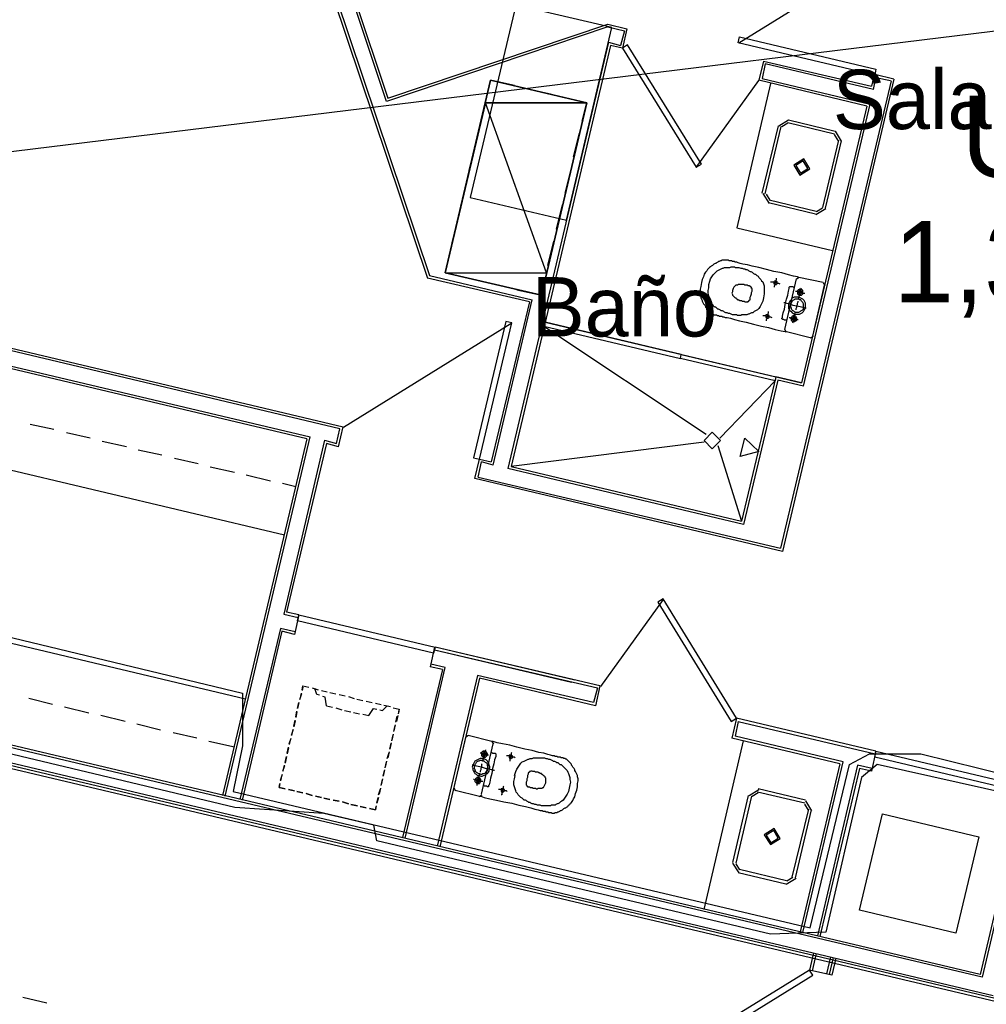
# Model space of a CAD drawing. Header units: feet. Extents: x -79 to 198, y -22 to 181.
# Tile 158 of 256: x 57 to 77, y 126 to 146. Entities that reach past the tile are written whole.
import ezdxf
from ezdxf.enums import TextEntityAlignment as Align

# ---------------------------------------------------------------- set-up
doc = ezdxf.new("R2010")
doc.units = ezdxf.units.FT
for name, color, linetype in [('A-AREA-COMUN', 252, 'CONTINUOUS'), ('A-AREA-UNIDAD', 30, 'CONTINUOUS'), ('A-LINEA', 7, 'CONTINUOUS'), ('A-LINEA-FINA', 9, 'CONTINUOUS'), ('A-MURO-CONCRETO', 8, 'CONTINUOUS'), ('A-NOMBRE-ESPACIO', 2, 'CONTINUOUS'), ('A-TEXTO-PDF', 3, 'CONTINUOUS')]:
    doc.layers.add(name, color=color, linetype=linetype)

msp = doc.modelspace()

# ---------------------------------------------------------------- linework, layer by layer
at = {"layer": 'A-AREA-COMUN'}
msp.add_lwpolyline([(79.968, 130.0978), (74.48, 131.3244), (74.16, 131.0578), (73.44, 127.9289), (72.32, 127.8933), (64.352, 129.7778), (64.288, 130.0978), (63.28, 130.3289), (61.472, 130.4533), (47.392, 133.8133)], dxfattribs=at)
at = {"layer": 'A-AREA-UNIDAD'}
msp.add_lwpolyline([(48.8, 135.8578), (61.632, 132.7644), (61.632, 131.6978), (61.44, 130.7733), (73.12, 128.0178), (73.92, 131.3244), (74.32, 131.5378), (75.36, 131.5378), (80.768, 130.2044)], dxfattribs=at)
at = {"layer": 'A-LINEA'}
for p, q in [((64.5467, 144.7378), (61.5067, 153.8044)), ((61.5333, 153.8711), (64.5733, 144.8044)), ((61.32, 153.4178), (65.4133, 141.2178)), ((61.28, 153.3511), (65.3733, 141.1644)), ((128.4377, 152.4797), (36.6895, 141.2395)), ((75.0856, 148.0217), (71.6761, 145.9167)), ((69.0267, 146.2444), (64.5467, 144.7378)), ((69.4133, 146.2044), (69.32, 145.8178)), ((69.04, 145.9378), (67, 137.3111)), ((69.08, 145.8711), (67.0667, 137.3511)), ((69.04, 145.9378), (69.28, 145.8711)), ((69.32, 145.8178), (69.08, 145.8711)), ((72.1733, 145.5511), (72.08, 145.1644)), ((72.2133, 145.4978), (72.1467, 145.2044)), ((72.1733, 145.5511), (74.36, 145.0444)), ((74.4, 144.9778), (72.2133, 145.4978)), ((74.4133, 145.2844), (74.36, 145.0444)), ((74.4, 144.9778), (74.4533, 145.2178)), ((74.8133, 145.1911), (74.4267, 145.2844)), ((74.7467, 145.1511), (74.4533, 145.2178)), ((70.8151, 143.4002), (72.0839, 145.1588)), ((72.32, 145.0978), (71.64, 142.1778)), ((74.2667, 144.6444), (72.08, 145.1644)), ((72.1467, 145.2044), (74.3333, 144.6844)), ((74.76, 145.1511), (72.52, 135.6978)), ((74.8133, 145.1911), (72.56, 135.6311)), ((67.8667, 144.8844), (67.3733, 144.9911)), ((68.6, 144.7111), (68.1067, 144.8178)), ((68.5067, 144.3378), (68.6, 144.7111)), ((74.2667, 144.6444), (72.9467, 139.0444)), ((72.9867, 138.9778), (74.3333, 144.6844)), ((66.5067, 144.5644), (66.3867, 144.0711)), ((72.1467, 142.8844), (72.48, 144.2444)), ((72.2133, 142.8711), (72.5333, 144.2311)), ((72.685, 144.36), (72.4845, 144.2361)), ((72.6697, 144.2951), (72.5494, 144.2208)), ((72.6667, 144.3111), (73.6133, 144.0844)), ((72.68, 144.3644), (73.6267, 144.1378)), ((68.3333, 143.6178), (68.4533, 144.0978)), ((73.6906, 143.9481), (73.6164, 144.0684)), ((73.7555, 143.9327), (73.6317, 144.1333)), ((66.3333, 143.8311), (66.2133, 143.3378)), ((73.6933, 143.9511), (73.3733, 142.5911)), ((73.7467, 143.9378), (73.4267, 142.5778)), ((68.16, 142.8844), (68.28, 143.3644)), ((66.16, 143.0978), (66.04, 142.6178)), ((72.1645, 142.8761), (72.2883, 142.6756)), ((72.2294, 142.8608), (72.3036, 142.7405)), ((67.9867, 142.1511), (68.1067, 142.6444)), ((73.2267, 142.4578), (72.28, 142.6844)), ((73.24, 142.5111), (72.2933, 142.7378)), ((73.235, 142.4489), (73.4355, 142.5727)), ((73.2503, 142.5138), (73.3706, 142.5881)), ((65.9867, 142.3644), (65.8667, 141.8844)), ((71.64, 142.1778), (73.5733, 141.7244)), ((67.8133, 141.4178), (67.9333, 141.9111)), ((67.44, 140.6844), (65.3733, 141.1644)), ((65.4133, 141.2178), (67.4933, 140.7244)), ((66.4533, 141.0978), (66.9467, 140.9911)), ((72.84, 141.1511), (72.6, 140.1244)), ((72.8974, 141.1765), (72.8413, 141.1419)), ((73.3867, 141.0711), (72.8933, 141.1778)), ((73.4254, 141.0137), (73.3907, 141.0699)), ((73.1733, 139.9911), (73.4133, 141.0178)), ((52.76, 140.7378), (63.6667, 138.1511)), ((63.6, 138.1111), (52.76, 140.6844)), ((67.44, 140.6844), (66.6667, 137.4444)), ((66.7067, 137.3778), (67.4933, 140.7244)), ((62.9333, 137.9111), (52.6667, 140.3378)), ((62.9333, 137.9111), (52.6667, 140.3378)), ((52.68, 140.3911), (63, 137.9511)), ((67.0856, 140.2483), (63.6761, 138.1434)), ((67.76, 140.2711), (72.9467, 139.0444)), ((67.7333, 140.1911), (71.0133, 138.0044)), ((72.6013, 140.1285), (72.6359, 140.0724)), ((72.64, 140.0844), (73.12, 139.9644)), ((73.1293, 139.9524), (73.1854, 139.987)), ((70.4533, 139.5911), (70.4533, 139.5911)), ((70.5467, 139.5644), (70.5467, 139.5644)), ((72.4133, 139.0844), (71.2933, 137.9244)), ((72.4667, 139.0978), (71.7733, 136.1778)), ((72.9867, 138.9778), (72.4667, 139.0978)), ((62.48, 135.9644), (52.2133, 138.3911)), ((57.8133, 138.0978), (57.3333, 138.2044)), ((63.5333, 137.8178), (63.6, 138.1111)), ((63.5733, 137.7511), (63.6667, 138.1511)), ((58.5467, 137.9244), (58.0667, 138.0311)), ((59.28, 137.7511), (58.7867, 137.8578)), ((62.9333, 137.9111), (61.2267, 130.6978)), ((61.28, 130.6844), (63, 137.9511)), ((63.2933, 137.8844), (62.4667, 134.3644)), ((63.2933, 137.8844), (63.5333, 137.8178)), ((60, 137.5778), (59.52, 137.6844)), ((63.3333, 137.8178), (62.52, 134.4044)), ((63.5733, 137.7511), (63.3333, 137.8178)), ((70.9733, 137.8444), (67.0667, 137.3511)), ((71.2533, 137.7778), (71.7333, 136.2444)), ((60.7333, 137.4044), (60.2533, 137.5111)), ((66.3333, 137.1111), (66.4267, 137.4978)), ((66.3333, 137.1111), (66.4267, 137.4978)), ((66.4267, 137.4978), (66.6667, 137.4444)), ((61.4667, 137.2311), (60.9733, 137.3378)), ((66.4, 137.1378), (66.4667, 137.4444)), ((66.7067, 137.3778), (66.4667, 137.4444)), ((71.7733, 136.1778), (67, 137.3111)), ((67.0667, 137.3511), (71.7333, 136.2444)), ((62.2, 137.0578), (61.7067, 137.1778)), ((72.56, 135.6311), (66.3333, 137.1111)), ((66.4, 137.1378), (72.52, 135.6978)), ((62.7067, 136.9378), (62.44, 137.0044)), ((61.6933, 132.6444), (48.0267, 135.8844)), ((70.1449, 134.662), (68.8761, 132.9034)), ((62.4667, 134.3644), (62.76, 134.2978)), ((62.7733, 134.3511), (62.52, 134.4044)), ((62.7733, 134.3511), (62.68, 133.9511)), ((62.4, 134.0711), (61.5733, 130.6178)), ((62.6933, 134.0044), (62.4, 134.0711)), ((76.56, 127.0711), (47.16, 134.0311)), ((76.6, 127.0178), (47.2, 133.9644)), ((62.4267, 134.0178), (61.6267, 130.6044)), ((62.68, 133.9511), (62.4267, 134.0178)), ((65.52, 133.6978), (65.4267, 133.2978)), ((68.36, 133.0311), (65.5333, 133.6978)), ((68.8667, 132.9111), (65.5333, 133.6978)), ((76.8267, 126.6444), (47.4267, 133.6044)), ((76.8667, 126.5911), (47.4667, 133.5378)), ((76.8933, 126.5244), (47.5067, 133.4711)), ((65.52, 133.6444), (68.2933, 132.9911)), ((65.52, 133.6444), (68.8133, 132.8711)), ((64.92, 129.8311), (65.7333, 133.2844)), ((65.68, 133.2444), (65.4267, 133.2978)), ((65.7333, 133.2844), (65.44, 133.3511)), ((65.68, 133.2444), (64.8667, 129.8444)), ((66.3867, 133.1244), (65.5733, 129.6711)), ((66.4267, 133.0711), (65.6267, 129.6578)), ((68.7333, 132.5778), (66.3867, 133.1244)), ((68.7733, 132.5111), (66.4267, 133.0711)), ((62.8533, 132.8844), (62.84, 132.8178)), ((62.8533, 132.9111), (62.9733, 132.8844)), ((63.04, 132.8711), (63.16, 132.8311)), ((63.04, 132.8711), (63.16, 132.8311)), ((68.8133, 132.8711), (68.7333, 132.5778)), ((68.8667, 132.9111), (68.7733, 132.5111)), ((62.8267, 132.7511), (62.7867, 132.6311)), ((62.8, 132.6444), (62.8267, 132.7644)), ((63.2267, 132.8178), (63.3467, 132.7911)), ((63.2267, 132.8178), (63.3467, 132.7911)), ((63.4, 132.7778), (63.52, 132.7511)), ((63.4, 132.7778), (63.52, 132.7511)), ((63.5867, 132.7378), (63.7067, 132.7111)), ((63.5867, 132.7378), (63.7067, 132.7111)), ((63.7733, 132.6978), (63.8933, 132.6578)), ((63.7733, 132.6978), (63.8933, 132.6578)), ((57.7867, 132.5378), (57.3067, 132.6578)), ((58.52, 132.3644), (58.0267, 132.4844)), ((62.7467, 132.4578), (62.7733, 132.5778)), ((62.7733, 132.5778), (62.7467, 132.4578)), ((63.3333, 132.5111), (63.4533, 132.4844)), ((63.52, 132.4711), (63.64, 132.4311)), ((63.9467, 132.6444), (64.0667, 132.6178)), ((63.9467, 132.6444), (64.0667, 132.6178)), ((64.1333, 132.6044), (64.2533, 132.5778)), ((64.1333, 132.6044), (64.2533, 132.5778)), ((64.32, 132.5644), (64.44, 132.5378)), ((64.32, 132.5644), (64.44, 132.5378)), ((64.4933, 132.5244), (64.6267, 132.4978)), ((64.4933, 132.5244), (64.6267, 132.4978)), ((64.68, 132.4711), (64.8, 132.4444)), ((59.2533, 132.1911), (58.76, 132.3111)), ((62.7067, 132.2844), (62.7333, 132.4044)), ((62.7333, 132.3911), (62.7067, 132.2711)), ((63.6933, 132.4178), (63.8267, 132.3911)), ((63.88, 132.3778), (64, 132.3511)), ((64.0667, 132.3378), (64.1867, 132.3111)), ((64.7333, 132.1778), (64.76, 132.2978)), ((64.7733, 132.3111), (64.7467, 132.1911)), ((64.7867, 132.3511), (64.8, 132.4311)), ((59.9733, 132.0178), (59.4933, 132.1378)), ((62.6667, 132.0978), (62.6933, 132.2178)), ((62.6933, 132.2044), (62.6667, 132.0844)), ((64.72, 132.1244), (64.6933, 132.0044)), ((64.6933, 131.9911), (64.72, 132.1111)), ((71.6267, 132.2578), (71.5333, 131.8578)), ((71.6667, 132.1911), (71.6, 131.8978)), ((74.4533, 131.5911), (71.6267, 132.2578)), ((71.6667, 132.1911), (74.44, 131.5378)), ((60.7067, 131.8578), (60.2267, 131.9644)), ((62.6533, 132.0311), (62.6133, 131.9111)), ((62.6267, 131.9111), (62.6533, 132.0311)), ((64.68, 131.9378), (64.6533, 131.8178)), ((64.6533, 131.8044), (64.68, 131.9244)), ((66.1467, 131.8711), (65.9067, 130.8578)), ((66.2041, 131.9099), (66.1479, 131.8752)), ((66.68, 131.7911), (66.2, 131.9111)), ((73.7867, 131.3778), (71.6, 131.8978)), ((61.4667, 131.6711), (60.9467, 131.7911)), ((62.5733, 131.7378), (62.6133, 131.8578)), ((62.6, 131.8444), (62.5733, 131.7244)), ((64.64, 131.7644), (64.6133, 131.6311)), ((64.6133, 131.6311), (64.64, 131.7511)), ((66.4667, 130.7244), (66.7067, 131.7378)), ((66.7187, 131.7337), (66.6841, 131.7899)), ((70.9733, 128.3911), (71.7733, 131.8044)), ((73.72, 131.3378), (71.5333, 131.8578)), ((62.4933, 131.3644), (62.52, 131.4844)), ((62.52, 131.4844), (62.4933, 131.3511)), ((62.5333, 131.5511), (62.56, 131.6711)), ((62.56, 131.6578), (62.5333, 131.5378)), ((64.56, 131.4444), (64.6, 131.5644)), ((64.6, 131.5778), (64.5733, 131.4578)), ((74.4533, 131.5911), (74.36, 131.1911)), ((62.48, 131.2978), (62.44, 131.1778)), ((62.4533, 131.1911), (62.48, 131.3111)), ((64.5467, 131.3911), (64.52, 131.2711)), ((64.52, 131.2578), (64.5467, 131.3778)), ((73.72, 131.3378), (72.92, 127.9378)), ((72.9733, 127.9244), (73.7867, 131.3778)), ((74.08, 131.3111), (73.2667, 127.8578)), ((74.3733, 131.2444), (74.08, 131.3111)), ((62.4, 131.0044), (62.44, 131.1244)), ((62.4267, 131.1111), (62.4, 130.9911)), ((64.5067, 131.2178), (64.48, 131.0844)), ((64.48, 131.0844), (64.5067, 131.2044)), ((74.12, 131.2444), (73.32, 127.8444)), ((74.36, 131.1911), (74.12, 131.2444)), ((64.4667, 131.0311), (64.44, 130.9111)), ((64.44, 130.8978), (64.4667, 131.0178)), ((62.68, 130.7911), (62.56, 130.8178)), ((62.56, 130.8178), (62.68, 130.7911)), ((62.8533, 130.7511), (62.7333, 130.7778)), ((62.7333, 130.7778), (62.8533, 130.7511)), ((63.04, 130.6978), (62.92, 130.7378)), ((62.92, 130.7378), (63.04, 130.6978)), ((63.2267, 130.6578), (63.1067, 130.6844)), ((63.1067, 130.6844), (63.2267, 130.6578)), ((64.3867, 130.7111), (64.4267, 130.8311)), ((64.4267, 130.8444), (64.4, 130.7244)), ((65.9079, 130.8485), (65.9426, 130.7924)), ((65.9333, 130.8044), (66.4267, 130.6844)), ((66.4226, 130.6724), (66.4787, 130.707)), ((71.8667, 130.6978), (71.5467, 129.3378)), ((71.9333, 130.6844), (71.6133, 129.3244)), ((72.085, 130.8133), (71.8845, 130.6895)), ((72.0697, 130.7484), (71.9494, 130.6741)), ((73.0133, 130.5378), (72.0533, 130.7644)), ((73.0267, 130.6044), (72.0667, 130.8311)), ((77.4533, 130.8711), (76.56, 127.0711)), ((77.4933, 130.8178), (76.6, 127.0178)), ((63.4, 130.6178), (63.28, 130.6444)), ((63.28, 130.6444), (63.4, 130.6178)), ((63.5867, 130.5778), (63.4667, 130.6044)), ((63.4667, 130.6044), (63.5867, 130.5778)), ((63.7733, 130.5244), (63.6533, 130.5644)), ((63.6533, 130.5644), (63.7733, 130.5244)), ((63.96, 130.4844), (63.8267, 130.5111)), ((63.8267, 130.5111), (63.96, 130.4844)), ((64.3333, 130.4844), (64.32, 130.4044)), ((64.3867, 130.6578), (64.3467, 130.5378)), ((64.3467, 130.5378), (64.3733, 130.6578)), ((73.0906, 130.4014), (73.0164, 130.5218)), ((73.1555, 130.3861), (73.0317, 130.5866)), ((64.1333, 130.4444), (64.0133, 130.4711)), ((64.0133, 130.4711), (64.1333, 130.4444)), ((64.32, 130.4044), (64.2, 130.4311)), ((72.76, 129.0444), (73.0933, 130.4178)), ((72.8267, 129.0311), (73.1467, 130.4044)), ((74.5867, 130.3244), (76.5333, 129.8578)), ((71.5511, 129.3295), (71.675, 129.1289)), ((71.616, 129.3141), (71.6903, 129.1938)), ((71.6667, 129.1378), (72.6267, 128.9111)), ((71.6933, 129.2044), (72.64, 128.9778)), ((72.635, 128.9023), (72.8355, 129.0261)), ((72.6503, 128.9671), (72.7706, 129.0414)), ((73.1867, 127.5111), (73.1067, 127.1644)), ((73.24, 127.4978), (73.16, 127.1511)), ((73.5333, 127.4311), (73.4533, 127.0844)), ((73.5867, 127.4178), (73.5067, 127.0711)), ((73.64, 127.4044), (73.56, 127.0578)), ((73.56, 127.0578), (73.1067, 127.1644)), ((57.1867, 126.6178), (57.6667, 126.4978))]:
    msp.add_line(p, q, dxfattribs=at)
for points in [[(68.1867, 142.3378), (69.1067, 146.2311), (67.16, 146.6844), (66.24, 142.7911), (68.1867, 142.3378)], [(64.5733, 144.8044), (69.0267, 146.2978), (69.4133, 146.2044)], [(69.0267, 146.2444), (69.36, 146.1644), (69.28, 145.8711)], [(74.4267, 145.2711), (71.6667, 145.9244), (71.6933, 146.0444), (74.4533, 145.3911), (74.4267, 145.2711)], [(69.32, 145.8178), (70.8133, 143.4044), (70.92, 143.4711), (69.4267, 145.8844), (69.32, 145.8178)], [(67.68, 140.8178), (65.7333, 141.2711), (66.6533, 145.1644), (68.6, 144.7111), (67.68, 140.8178), (68.6, 144.7111), (66.6533, 145.1644), (65.7333, 141.2711), (67.68, 140.8178)], [(67.1333, 145.0578), (66.6533, 145.1644), (66.56, 144.8044)], [(72.915, 143.2489), (73.1155, 143.3727), (72.9917, 143.5733), (72.7911, 143.4495), (72.915, 143.2489)], [(72.9242, 143.2878), (73.0766, 143.3819), (72.9825, 143.5344), (72.8301, 143.4403), (72.9242, 143.2878)], [(65.8133, 141.6444), (65.7333, 141.2711), (66.2133, 141.1644)], [(72.8933, 141.1778), (72.8667, 141.1911), (72.7867, 141.2044), (72.68, 141.2311), (72.5467, 141.2711), (72.3867, 141.2978), (72.24, 141.3378), (72.08, 141.3778), (71.9467, 141.4044), (71.8533, 141.4311), (71.76, 141.4444), (71.7067, 141.4578), (71.6667, 141.4711), (71.64, 141.4844), (71.6133, 141.4844), (71.6, 141.4844), (71.5867, 141.4978), (71.5733, 141.4978), (71.56, 141.4978), (71.5467, 141.4978), (71.5333, 141.5111), (71.52, 141.5111), (71.5067, 141.5111), (71.48, 141.5111), (71.4667, 141.5244), (71.4533, 141.5244), (71.44, 141.5244), (71.4267, 141.5244), (71.4133, 141.5244), (71.4, 141.5244), (71.3867, 141.5244), (71.36, 141.5244), (71.3467, 141.5244), (71.3333, 141.5244), (71.32, 141.5111), (71.3067, 141.5111), (71.28, 141.4978), (71.2667, 141.4978), (71.2533, 141.4844), (71.2267, 141.4711), (71.2133, 141.4578), (71.2, 141.4578), (71.1733, 141.4444), (71.16, 141.4311), (71.1467, 141.4178), (71.12, 141.4044), (71.1067, 141.3911), (71.08, 141.3778), (71.0667, 141.3644), (71.04, 141.3378), (71.0267, 141.3111), (71, 141.2844), (70.9733, 141.2444), (70.96, 141.1911), (70.9333, 141.1378), (70.92, 141.0711), (70.9067, 140.9911), (70.8933, 140.9378), (70.8933, 140.8844), (70.8933, 140.8444), (70.9067, 140.8044), (70.9067, 140.7644), (70.92, 140.7378), (70.9333, 140.7111), (70.9333, 140.6978), (70.9467, 140.6711), (70.96, 140.6444), (70.9733, 140.6311), (70.9867, 140.6178), (71, 140.5911), (71, 140.5778), (71.0133, 140.5644), (71.0267, 140.5511), (71.04, 140.5378), (71.0533, 140.5111), (71.0667, 140.4978), (71.08, 140.4844), (71.08, 140.4711), (71.0933, 140.4711), (71.1067, 140.4578), (71.12, 140.4444), (71.1333, 140.4444), (71.1467, 140.4311), (71.16, 140.4311), (71.1733, 140.4178), (71.2, 140.4178), (71.2133, 140.4178), (71.2267, 140.4178), (71.24, 140.4044), (71.2533, 140.4044), (71.2667, 140.4044), (71.28, 140.3911), (71.2933, 140.3911), (71.3067, 140.3911), (71.32, 140.3911), (71.3333, 140.3911), (71.3467, 140.3778), (71.36, 140.3778), (71.3733, 140.3778), (71.4, 140.3644), (71.44, 140.3644), (71.5067, 140.3511), (71.5867, 140.3244), (71.6933, 140.2978), (71.8267, 140.2711), (71.9733, 140.2311), (72.1333, 140.1911), (72.28, 140.1644), (72.4133, 140.1244), (72.5333, 140.0978), (72.6133, 140.0844), (72.64, 140.0844)], [(72.1733, 140.7644), (72.16, 140.6978), (72.1333, 140.6444), (72.1067, 140.5911), (72.08, 140.5511), (72.0533, 140.5244), (72.0133, 140.4978), (71.9867, 140.4844), (71.96, 140.4578), (71.9333, 140.4578), (71.9067, 140.4444), (71.88, 140.4311), (71.8667, 140.4311), (71.84, 140.4178), (71.8133, 140.4178), (71.8, 140.4178), (71.7733, 140.4178), (71.76, 140.4178), (71.7333, 140.4178), (71.72, 140.4044), (71.6933, 140.4044), (71.6667, 140.4044), (71.6533, 140.4044), (71.6267, 140.4178), (71.6, 140.4178), (71.5733, 140.4178), (71.5467, 140.4178), (71.52, 140.4311), (71.4933, 140.4444), (71.4667, 140.4444), (71.44, 140.4578), (71.4133, 140.4578), (71.3867, 140.4711), (71.3733, 140.4844), (71.3467, 140.4978), (71.32, 140.4978), (71.3067, 140.5111), (71.2933, 140.5244), (71.2667, 140.5378), (71.2533, 140.5378), (71.24, 140.5511), (71.2267, 140.5644), (71.2133, 140.5778), (71.2, 140.5778), (71.1733, 140.5911), (71.16, 140.6178), (71.1467, 140.6311), (71.1333, 140.6444), (71.12, 140.6711), (71.1067, 140.6978), (71.0933, 140.7378), (71.08, 140.7644), (71.0667, 140.8044), (71.0533, 140.8578), (71.0533, 140.9111), (71.0667, 140.9644), (71.0667, 141.0311), (71.0933, 141.0978), (71.1067, 141.1511), (71.1333, 141.1911), (71.16, 141.2311), (71.1867, 141.2578), (71.2133, 141.2844), (71.24, 141.3111), (71.2667, 141.3244), (71.2933, 141.3378), (71.32, 141.3511), (71.3467, 141.3644), (71.36, 141.3644), (71.3867, 141.3778), (71.4, 141.3778), (71.4133, 141.3778), (71.44, 141.3778), (71.4533, 141.3778), (71.48, 141.3778), (71.4933, 141.3778), (71.52, 141.3911), (71.5333, 141.3911), (71.56, 141.3911), (71.5867, 141.3911), (71.6, 141.3778), (71.6267, 141.3778), (71.6533, 141.3778), (71.68, 141.3778), (71.72, 141.3644), (71.7467, 141.3644), (71.7733, 141.3511), (71.8, 141.3511), (71.8133, 141.3378), (71.84, 141.3378), (71.8667, 141.3244), (71.88, 141.3111), (71.9067, 141.2978), (71.92, 141.2978), (71.9467, 141.2844), (71.96, 141.2711), (71.9733, 141.2578), (72, 141.2444), (72.0133, 141.2444), (72.0267, 141.2311), (72.04, 141.2178), (72.0667, 141.2044), (72.08, 141.1778), (72.0933, 141.1644), (72.12, 141.1378), (72.1333, 141.1111), (72.16, 141.0844), (72.1733, 141.0444), (72.1867, 141.0044), (72.1867, 140.9511), (72.1867, 140.8978), (72.1867, 140.8444), (72.1733, 140.7644)], [(67.1867, 140.9244), (67.68, 140.8178), (67.76, 141.1778)], [(72.32, 141.0844), (72.3333, 141.0844), (72.3467, 141.0844), (72.3733, 141.0844), (72.4, 141.0711), (72.4267, 141.0711), (72.4667, 141.0578), (72.48, 141.0578), (72.5067, 141.0444)], [(72.3867, 141.0711), (72.3867, 141.0578), (72.3867, 141.0444), (72.4, 141.0444), (72.4, 141.0311), (72.4133, 141.0311), (72.4267, 141.0311), (72.44, 141.0311), (72.44, 141.0444), (72.4533, 141.0444), (72.4533, 141.0578), (72.4533, 141.0711), (72.4533, 141.0844), (72.44, 141.0978), (72.4267, 141.0978), (72.4133, 141.0978), (72.4, 141.0978), (72.3867, 141.0844), (72.3867, 141.0711)], [(72.4, 140.9778), (72.4, 140.9911), (72.4, 141.0044), (72.4133, 141.0311), (72.4133, 141.0578), (72.4267, 141.0844), (72.4267, 141.1111), (72.44, 141.1378), (72.44, 141.1511), (72.44, 141.1644)], [(71.9467, 140.9244), (71.9467, 140.9378), (71.9467, 140.9511), (71.9333, 140.9511), (71.9333, 140.9644), (71.9333, 140.9778), (71.92, 140.9778), (71.92, 140.9911), (71.9067, 140.9911), (71.8933, 141.0044), (71.88, 141.0044), (71.8667, 141.0044), (71.8533, 141.0178), (71.84, 141.0178), (71.8267, 141.0178), (71.8133, 141.0178), (71.8, 141.0178), (71.7867, 141.0311), (71.7733, 141.0311), (71.76, 141.0311), (71.7467, 141.0311), (71.7333, 141.0311), (71.72, 141.0311), (71.7067, 141.0311), (71.6933, 141.0311), (71.68, 141.0311), (71.6667, 141.0311), (71.6533, 141.0178), (71.64, 141.0178), (71.6267, 141.0178), (71.6133, 141.0178), (71.6, 141.0044), (71.5867, 140.9911), (71.5733, 140.9778), (71.56, 140.9511), (71.5467, 140.9111), (71.5467, 140.8844), (71.5333, 140.8578), (71.5467, 140.8311), (71.5467, 140.8178), (71.56, 140.8044), (71.5733, 140.7911), (71.5867, 140.7778), (71.6, 140.7644), (71.6133, 140.7644), (71.6267, 140.7511), (71.64, 140.7378), (71.6533, 140.7378), (71.6533, 140.7244), (71.6667, 140.7244), (71.68, 140.7244), (71.6933, 140.7111), (71.7067, 140.7111), (71.72, 140.7111), (71.7333, 140.7111), (71.7467, 140.6978), (71.76, 140.6978), (71.7733, 140.6978), (71.7867, 140.6978), (71.8, 140.6844), (71.8133, 140.6844), (71.8267, 140.6844), (71.84, 140.6844), (71.8533, 140.6844), (71.8667, 140.6844), (71.8667, 140.6978), (71.88, 140.6978), (71.88, 140.7111), (71.8933, 140.7111), (71.8933, 140.7244), (71.9067, 140.7244), (71.9067, 140.7378), (71.9067, 140.7511), (71.9067, 140.7778), (71.92, 140.8044), (71.9333, 140.8444), (71.9333, 140.8711), (71.9467, 140.8978), (71.9467, 140.9244)], [(72.64, 140.3111), (72.6133, 140.3111), (72.6, 140.3111), (72.5867, 140.3244), (72.5733, 140.3244), (72.56, 140.3244), (72.56, 140.3378), (72.5467, 140.3378), (72.5467, 140.3511), (72.56, 140.3644), (72.56, 140.3911), (72.5733, 140.4578), (72.6, 140.5378), (72.6133, 140.6311), (72.64, 140.7378), (72.6667, 140.8178), (72.68, 140.8978), (72.6933, 140.9511), (72.6933, 140.9778), (72.7067, 140.9911), (72.72, 140.9911), (72.7333, 140.9911), (72.7467, 140.9911), (72.76, 140.9911), (72.7733, 140.9911), (72.7867, 140.9778), (72.8, 140.9778)], [(72.8267, 140.8978), (72.8533, 140.8978), (72.8667, 140.8844), (72.9067, 140.8844), (72.9333, 140.8711), (72.96, 140.8711), (72.9867, 140.8578), (73, 140.8578), (73.0133, 140.8578)], [(72.8667, 140.8844), (72.8667, 140.8711), (72.8667, 140.8578), (72.8667, 140.8444), (72.88, 140.8311), (72.8933, 140.8178), (72.9067, 140.8178), (72.92, 140.8178), (72.9333, 140.8178), (72.9467, 140.8178), (72.96, 140.8311), (72.9733, 140.8444), (72.9733, 140.8578), (72.9733, 140.8711), (72.9733, 140.8844), (72.9733, 140.8978), (72.9733, 140.9111), (72.96, 140.9244), (72.9467, 140.9244), (72.9333, 140.9378), (72.92, 140.9378), (72.9067, 140.9378), (72.8933, 140.9244), (72.88, 140.9244), (72.88, 140.9111), (72.8667, 140.9111), (72.8667, 140.8978), (72.8667, 140.8844)], [(72.8933, 140.7511), (72.8933, 140.7778), (72.9067, 140.8044), (72.9067, 140.8444), (72.92, 140.8711), (72.9333, 140.9111), (72.9333, 140.9378), (72.9467, 140.9644)], [(72.8933, 140.8844), (72.8933, 140.8711), (72.8933, 140.8578), (72.9067, 140.8444), (72.92, 140.8444), (72.9333, 140.8444), (72.9467, 140.8578), (72.9467, 140.8711), (72.9467, 140.8844), (72.9467, 140.8978), (72.9333, 140.8978), (72.92, 140.9111), (72.9067, 140.9111), (72.9067, 140.8978), (72.8933, 140.8978), (72.8933, 140.8844)], [(72.5867, 140.6711), (72.6, 140.6711), (72.64, 140.6578), (72.7067, 140.6444), (72.7733, 140.6178), (72.8533, 140.6044), (72.92, 140.5911), (72.9733, 140.5778), (73.0267, 140.5644), (73.04, 140.5644)], [(72.68, 140.6444), (72.68, 140.6178), (72.68, 140.5778), (72.68, 140.5511), (72.6933, 140.5244), (72.7067, 140.4978), (72.7333, 140.4844), (72.76, 140.4578), (72.7867, 140.4444), (72.8133, 140.4311), (72.84, 140.4311), (72.88, 140.4311), (72.9067, 140.4311), (72.9333, 140.4444), (72.96, 140.4578), (72.9867, 140.4844), (73, 140.5111), (73.0133, 140.5378), (73.0267, 140.5644), (73.0267, 140.5911), (73.0267, 140.6311), (73.0267, 140.6578), (73.0133, 140.6844), (73, 140.7111), (72.9733, 140.7378), (72.9467, 140.7511), (72.92, 140.7644), (72.8933, 140.7778), (72.8667, 140.7778), (72.8267, 140.7778), (72.8, 140.7778), (72.7733, 140.7644), (72.7467, 140.7511), (72.7333, 140.7244), (72.7067, 140.6978), (72.6933, 140.6711), (72.68, 140.6444)], [(72.72, 140.6311), (72.72, 140.6178), (72.72, 140.5911), (72.7333, 140.5644), (72.7333, 140.5511), (72.7467, 140.5244), (72.76, 140.5111), (72.7867, 140.4978), (72.8, 140.4844), (72.8267, 140.4711), (72.8533, 140.4711), (72.8667, 140.4711), (72.8933, 140.4711), (72.92, 140.4844), (72.9333, 140.4978), (72.96, 140.5111), (72.9733, 140.5244), (72.9867, 140.5511), (72.9867, 140.5778), (72.9867, 140.6044), (72.9867, 140.6178), (72.9867, 140.6444), (72.9733, 140.6711), (72.96, 140.6844), (72.9467, 140.6978), (72.9333, 140.7244), (72.9067, 140.7244), (72.8933, 140.7378), (72.8667, 140.7378), (72.84, 140.7378), (72.8133, 140.7378), (72.8, 140.7244), (72.7733, 140.7111), (72.76, 140.6978), (72.7467, 140.6844), (72.7333, 140.6578), (72.72, 140.6311)], [(72.84, 140.5244), (72.84, 140.5378), (72.84, 140.5511), (72.8533, 140.5778), (72.8533, 140.6044), (72.8667, 140.6311), (72.8667, 140.6578), (72.88, 140.6844), (72.88, 140.6978)], [(72.24, 140.2978), (72.24, 140.3111), (72.24, 140.3244), (72.2533, 140.3511), (72.2533, 140.3778), (72.2667, 140.4044), (72.2667, 140.4311), (72.28, 140.4578), (72.28, 140.4711), (72.28, 140.4844)], [(72.7733, 140.2578), (72.7867, 140.2844), (72.7867, 140.3111), (72.8, 140.3511), (72.8, 140.3778), (72.8133, 140.4178), (72.8133, 140.4444), (72.8267, 140.4711)], [(66.4267, 137.4978), (67.08, 140.2578), (66.96, 140.2844), (66.3067, 137.5244), (66.4267, 137.4978)], [(67.7333, 140.1911), (70.4933, 139.5378), (70.5067, 139.6178), (67.76, 140.2711), (67.7333, 140.1911)], [(72.16, 140.4044), (72.1733, 140.4044), (72.1867, 140.4044), (72.2133, 140.4044), (72.24, 140.3911), (72.2667, 140.3911), (72.2933, 140.3778), (72.32, 140.3778), (72.3467, 140.3644)], [(72.2267, 140.3911), (72.2267, 140.3778), (72.2267, 140.3644), (72.24, 140.3644), (72.24, 140.3511), (72.2533, 140.3511), (72.2667, 140.3511), (72.28, 140.3511), (72.28, 140.3644), (72.2933, 140.3644), (72.2933, 140.3778), (72.2933, 140.3911), (72.2933, 140.4044), (72.28, 140.4044), (72.28, 140.4178), (72.2667, 140.4178), (72.2533, 140.4178), (72.24, 140.4178), (72.2267, 140.4178), (72.2267, 140.4044), (72.2267, 140.3911)], [(72.6933, 140.3644), (72.7067, 140.3644), (72.72, 140.3511), (72.7467, 140.3511), (72.7733, 140.3378), (72.8, 140.3378), (72.84, 140.3244), (72.8533, 140.3244), (72.88, 140.3244)], [(72.7333, 140.3511), (72.7333, 140.3378), (72.7333, 140.3244), (72.7333, 140.3111), (72.7467, 140.2978), (72.76, 140.2844), (72.7733, 140.2844), (72.7867, 140.2844), (72.8, 140.2844), (72.8133, 140.2844), (72.8267, 140.2978), (72.84, 140.2978), (72.84, 140.3111), (72.8533, 140.3111), (72.8533, 140.3244), (72.8533, 140.3378), (72.8533, 140.3511), (72.84, 140.3644), (72.84, 140.3778), (72.8267, 140.3911), (72.8133, 140.3911), (72.8133, 140.4044), (72.8, 140.4044), (72.7867, 140.4044), (72.7733, 140.3911), (72.76, 140.3911), (72.7467, 140.3778), (72.7333, 140.3644), (72.7333, 140.3511)], [(72.76, 140.3511), (72.76, 140.3378), (72.76, 140.3244), (72.7733, 140.3244), (72.7733, 140.3111), (72.7867, 140.3111), (72.8, 140.3111), (72.8133, 140.3111), (72.8133, 140.3244), (72.8267, 140.3244), (72.8267, 140.3378), (72.8267, 140.3511), (72.8133, 140.3644), (72.8, 140.3644), (72.8, 140.3778), (72.7867, 140.3644), (72.7733, 140.3644), (72.7733, 140.3511), (72.76, 140.3511)], [(67.7867, 140.2178), (67.7867, 140.2178), (67.7867, 140.2178)], [(72.4133, 139.0844), (70.4933, 139.5378), (70.5067, 139.6178), (72.4267, 139.1644), (72.4133, 139.0844)], [(72.9467, 139.0444), (72.4267, 139.1644), (71.7333, 136.2444)], [(72.3733, 139.1378), (72.3733, 139.1378), (72.3733, 139.1378)], [(71.3067, 137.8778), (71.14, 138.0444), (70.9733, 137.8778), (71.14, 137.7111), (71.3067, 137.8778)], [(71.6267, 132.2578), (70.1467, 134.6711), (70.04, 134.6044), (71.52, 132.1911), (71.6267, 132.2578)], [(65.4933, 133.5778), (62.7467, 134.2311), (62.7733, 134.3511), (65.5333, 133.6978), (65.4933, 133.5778)], [(62.84, 132.8311), (62.8533, 132.9111), (62.9733, 132.8844)], [(63.1867, 132.7244), (63.1333, 132.7378), (63.0933, 132.8578)], [(63.3333, 132.5111), (63.3067, 132.6844), (63.2533, 132.6978)], [(64.4133, 132.4311), (64.4667, 132.4178), (64.56, 132.5111)], [(64.68, 132.4711), (64.8, 132.4444), (64.7867, 132.3644)], [(64.1867, 132.3111), (64.28, 132.4578), (64.3467, 132.4444)], [(66.4267, 130.6844), (66.4533, 130.6844), (66.52, 130.6578), (66.64, 130.6311), (66.7733, 130.6044), (66.92, 130.5644), (67.08, 130.5378), (67.2267, 130.4978), (67.36, 130.4711), (67.4667, 130.4444), (67.5467, 130.4178), (67.6133, 130.4044), (67.6533, 130.3911), (67.68, 130.3911), (67.6933, 130.3911), (67.7067, 130.3778), (67.72, 130.3778), (67.7333, 130.3778), (67.7467, 130.3778), (67.76, 130.3778), (67.7733, 130.3644), (67.7867, 130.3644), (67.8, 130.3644), (67.8133, 130.3644), (67.8267, 130.3511), (67.84, 130.3511), (67.8667, 130.3511), (67.88, 130.3511), (67.8933, 130.3378), (67.9067, 130.3378), (67.92, 130.3378), (67.9333, 130.3378), (67.9467, 130.3378), (67.96, 130.3511), (67.9867, 130.3511), (68, 130.3511), (68.0133, 130.3644), (68.0267, 130.3644), (68.0533, 130.3778), (68.0667, 130.3911), (68.08, 130.3911), (68.1067, 130.4044), (68.12, 130.4178), (68.1333, 130.4311), (68.16, 130.4444), (68.1733, 130.4444), (68.1867, 130.4578), (68.2133, 130.4711), (68.2267, 130.4978), (68.2533, 130.5111), (68.2667, 130.5378), (68.2933, 130.5511), (68.32, 130.5911), (68.3333, 130.6311), (68.36, 130.6711), (68.3733, 130.7378), (68.4, 130.8044), (68.4133, 130.8711), (68.4133, 130.9378), (68.4267, 130.9911), (68.4267, 131.0311), (68.4133, 131.0711), (68.4133, 131.0978), (68.4, 131.1244), (68.3867, 131.1511), (68.3733, 131.1778), (68.36, 131.2044), (68.36, 131.2178), (68.3467, 131.2444), (68.3333, 131.2578), (68.32, 131.2711), (68.3067, 131.2978), (68.2933, 131.3111), (68.2933, 131.3244), (68.28, 131.3378), (68.2667, 131.3511), (68.2533, 131.3644), (68.24, 131.3778), (68.2267, 131.3911), (68.2133, 131.4044), (68.2, 131.4178), (68.1867, 131.4311), (68.1733, 131.4311), (68.16, 131.4444), (68.1467, 131.4444), (68.1333, 131.4444), (68.12, 131.4578), (68.1067, 131.4578), (68.0933, 131.4578), (68.08, 131.4578), (68.0667, 131.4711), (68.04, 131.4711), (68.0267, 131.4711), (68.0133, 131.4711), (68, 131.4844), (67.9867, 131.4844), (67.9733, 131.4844), (67.96, 131.4844), (67.9467, 131.4978), (67.9067, 131.4978), (67.8667, 131.5111), (67.8133, 131.5244), (67.7333, 131.5511), (67.6267, 131.5644), (67.4933, 131.6044), (67.3467, 131.6311), (67.1867, 131.6711), (67.04, 131.7111), (66.8933, 131.7378), (66.7867, 131.7644), (66.7067, 131.7911), (66.68, 131.7911)], [(66.6133, 131.5111), (66.6, 131.5111), (66.5733, 131.5244), (66.5467, 131.5244), (66.5067, 131.5378), (66.48, 131.5378), (66.4533, 131.5511), (66.44, 131.5511)], [(66.5867, 131.5111), (66.5867, 131.5244), (66.5867, 131.5378), (66.5733, 131.5511), (66.5733, 131.5644), (66.56, 131.5778), (66.5467, 131.5911), (66.5333, 131.5911), (66.52, 131.5911), (66.5067, 131.5911), (66.4933, 131.5911), (66.4933, 131.5778), (66.48, 131.5778), (66.4667, 131.5644), (66.4667, 131.5511), (66.4667, 131.5378), (66.4667, 131.5244), (66.4667, 131.5111), (66.4667, 131.4978), (66.48, 131.4978), (66.48, 131.4844), (66.4933, 131.4844), (66.4933, 131.4711), (66.5067, 131.4711), (66.52, 131.4711), (66.5333, 131.4711), (66.5467, 131.4711), (66.56, 131.4844), (66.5733, 131.4978), (66.5733, 131.5111), (66.5867, 131.5111)], [(66.5467, 131.6178), (66.5467, 131.6044), (66.5333, 131.5911), (66.5333, 131.5644), (66.52, 131.5244), (66.5067, 131.4844), (66.5067, 131.4578), (66.4933, 131.4178), (66.4933, 131.4044), (66.4933, 131.3911)], [(66.5467, 131.5244), (66.56, 131.5244), (66.56, 131.5378), (66.5467, 131.5378), (66.5467, 131.5511), (66.5333, 131.5644), (66.52, 131.5644), (66.5067, 131.5644), (66.5067, 131.5511), (66.4933, 131.5511), (66.4933, 131.5378), (66.4933, 131.5244), (66.4933, 131.5111), (66.5067, 131.5111), (66.5067, 131.4978), (66.52, 131.4978), (66.5333, 131.4978), (66.5467, 131.5111), (66.5467, 131.5244)], [(66.6667, 131.5644), (66.68, 131.5644), (66.6933, 131.5511), (66.7067, 131.5511), (66.72, 131.5511), (66.7333, 131.5511), (66.7467, 131.5511), (66.76, 131.5378), (66.76, 131.5244), (66.76, 131.5111), (66.76, 131.4844), (66.7333, 131.4178), (66.72, 131.3378), (66.6933, 131.2444), (66.68, 131.1378), (66.6533, 131.0444), (66.64, 130.9644), (66.6267, 130.9111), (66.6133, 130.8978), (66.6133, 130.8844), (66.6133, 130.8711), (66.6, 130.8711), (66.5867, 130.8711), (66.5733, 130.8844), (66.56, 130.8844), (66.5467, 130.8844), (66.5333, 130.8844), (66.52, 130.8844), (66.52, 130.8978), (66.5067, 130.8978)], [(67.1467, 131.4578), (67.1333, 131.4711), (67.1067, 131.4711), (67.08, 131.4844), (67.04, 131.4844), (67.0133, 131.4978), (66.9867, 131.4978), (66.9733, 131.4978)], [(67.0933, 131.4711), (67.0933, 131.4844), (67.0933, 131.4978), (67.08, 131.4978), (67.08, 131.5111), (67.0667, 131.5111), (67.0533, 131.5111), (67.04, 131.5111), (67.0267, 131.5111), (67.0267, 131.4978), (67.0267, 131.4844), (67.0267, 131.4711), (67.0267, 131.4578), (67.04, 131.4578), (67.04, 131.4444), (67.0533, 131.4444), (67.0667, 131.4444), (67.08, 131.4578), (67.0933, 131.4578), (67.0933, 131.4711)], [(67.08, 131.5644), (67.0667, 131.5511), (67.0667, 131.5244), (67.0533, 131.4978), (67.0533, 131.4578), (67.04, 131.4311), (67.04, 131.4044), (67.04, 131.3911)], [(77.1867, 130.8178), (74.4267, 131.4711), (74.4533, 131.5911), (77.2133, 130.9378), (77.1867, 130.8178)], [(66.6267, 131.2311), (66.64, 131.2578), (66.64, 131.2844), (66.6267, 131.3111), (66.6133, 131.3511), (66.6, 131.3644), (66.5867, 131.3911), (66.56, 131.4178), (66.5333, 131.4311), (66.5067, 131.4311), (66.4667, 131.4444), (66.44, 131.4444), (66.4133, 131.4311), (66.3867, 131.4178), (66.36, 131.4044), (66.3333, 131.3911), (66.32, 131.3644), (66.3067, 131.3378), (66.2933, 131.3111), (66.28, 131.2711), (66.2933, 131.2444), (66.2933, 131.2178), (66.3067, 131.1911), (66.32, 131.1644), (66.3333, 131.1378), (66.36, 131.1244), (66.3867, 131.0978), (66.4267, 131.0978), (66.4533, 131.0844), (66.48, 131.0844), (66.5067, 131.0978), (66.5467, 131.1111), (66.56, 131.1244), (66.5867, 131.1378), (66.6133, 131.1644), (66.6267, 131.1911), (66.6267, 131.2311)], [(66.7333, 131.2044), (66.72, 131.2044), (66.68, 131.2178), (66.6133, 131.2311), (66.5467, 131.2444), (66.4667, 131.2711), (66.4, 131.2844), (66.3333, 131.2978), (66.2933, 131.3111), (66.28, 131.3111)], [(66.5867, 131.2311), (66.6, 131.2578), (66.6, 131.2844), (66.5867, 131.2978), (66.5867, 131.3244), (66.5733, 131.3511), (66.5467, 131.3644), (66.5333, 131.3778), (66.52, 131.3911), (66.4933, 131.3911), (66.4667, 131.4044), (66.44, 131.4044), (66.4133, 131.3911), (66.4, 131.3911), (66.3733, 131.3778), (66.36, 131.3644), (66.3467, 131.3378), (66.3333, 131.3244), (66.3333, 131.2978), (66.32, 131.2711), (66.32, 131.2444), (66.3333, 131.2311), (66.3333, 131.2044), (66.3467, 131.1778), (66.36, 131.1644), (66.3867, 131.1511), (66.4, 131.1378), (66.4267, 131.1378), (66.4533, 131.1244), (66.48, 131.1244), (66.4933, 131.1378), (66.52, 131.1378), (66.5467, 131.1511), (66.56, 131.1778), (66.5733, 131.1911), (66.5867, 131.2044), (66.5867, 131.2311)], [(66.48, 131.3378), (66.4667, 131.3244), (66.4667, 131.2978), (66.4667, 131.2711), (66.4533, 131.2444), (66.4533, 131.2178), (66.44, 131.1911), (66.44, 131.1778), (66.44, 131.1644)], [(67.1333, 131.0978), (67.16, 131.1778), (67.1867, 131.2311), (67.2133, 131.2711), (67.24, 131.3111), (67.2667, 131.3511), (67.2933, 131.3778), (67.3333, 131.3911), (67.36, 131.4044), (67.3867, 131.4178), (67.4133, 131.4311), (67.4267, 131.4311), (67.4533, 131.4444), (67.48, 131.4444), (67.4933, 131.4444), (67.52, 131.4578), (67.5333, 131.4578), (67.56, 131.4578), (67.5867, 131.4578), (67.6, 131.4578), (67.6267, 131.4578), (67.64, 131.4578), (67.6667, 131.4578), (67.6933, 131.4578), (67.72, 131.4578), (67.7467, 131.4578), (67.7733, 131.4444), (67.8, 131.4444), (67.8267, 131.4311), (67.8533, 131.4311), (67.88, 131.4178), (67.9067, 131.4044), (67.92, 131.3911), (67.9467, 131.3911), (67.9733, 131.3778), (67.9867, 131.3644), (68.0133, 131.3644), (68.0267, 131.3511), (68.04, 131.3378), (68.0533, 131.3244), (68.08, 131.3244), (68.0933, 131.3111), (68.1067, 131.2978), (68.12, 131.2844), (68.1333, 131.2711), (68.1467, 131.2578), (68.16, 131.2444), (68.1867, 131.2178), (68.2, 131.2044), (68.2133, 131.1644), (68.2267, 131.1378), (68.24, 131.0978), (68.2533, 131.0578), (68.2533, 131.0178), (68.2667, 130.9644), (68.2533, 130.9111), (68.24, 130.8444), (68.2267, 130.7778), (68.2, 130.7244), (68.1733, 130.6844), (68.1467, 130.6444), (68.12, 130.6044), (68.0933, 130.5778), (68.0667, 130.5644), (68.04, 130.5378), (68.0133, 130.5244), (68, 130.5244), (67.9733, 130.5111), (67.96, 130.4978), (67.9333, 130.4978), (67.92, 130.4978), (67.8933, 130.4978), (67.88, 130.4978), (67.8667, 130.4844), (67.84, 130.4844), (67.8267, 130.4844), (67.8, 130.4844), (67.7867, 130.4844), (67.76, 130.4844), (67.7333, 130.4844), (67.7067, 130.4844), (67.68, 130.4844), (67.6533, 130.4978), (67.6267, 130.4978), (67.6, 130.4978), (67.5733, 130.5111), (67.5467, 130.5111), (67.52, 130.5244), (67.4933, 130.5244), (67.4667, 130.5378), (67.4533, 130.5511), (67.4267, 130.5511), (67.4133, 130.5644), (67.3867, 130.5778), (67.3733, 130.5911), (67.36, 130.6044), (67.3333, 130.6044), (67.32, 130.6178), (67.3067, 130.6311), (67.2933, 130.6444), (67.2667, 130.6578), (67.2533, 130.6711), (67.24, 130.6844), (67.2133, 130.7111), (67.2, 130.7378), (67.1733, 130.7644), (67.16, 130.7911), (67.1467, 130.8311), (67.1333, 130.8711), (67.12, 130.9111), (67.12, 130.9778), (67.1333, 131.0311), (67.1467, 131.0978)], [(66.4267, 131.1244), (66.4267, 131.1111), (66.4133, 131.0978), (66.4133, 131.0711), (66.4, 131.0311), (66.4, 130.9911), (66.3867, 130.9644), (66.3733, 130.9244), (66.3733, 130.9111), (66.3733, 130.8978)], [(67.3733, 130.9378), (67.3733, 130.9244), (67.3733, 130.9111), (67.3867, 130.8978), (67.3867, 130.8844), (67.4, 130.8844), (67.4, 130.8711), (67.4133, 130.8711), (67.4267, 130.8711), (67.44, 130.8711), (67.4533, 130.8578), (67.4667, 130.8578), (67.48, 130.8578), (67.4933, 130.8578), (67.5067, 130.8444), (67.52, 130.8444), (67.5333, 130.8444), (67.5467, 130.8444), (67.56, 130.8444), (67.5733, 130.8311), (67.5867, 130.8311), (67.6, 130.8311), (67.6133, 130.8444), (67.6267, 130.8444), (67.64, 130.8444), (67.6533, 130.8444), (67.6667, 130.8444), (67.68, 130.8444), (67.6933, 130.8444), (67.7067, 130.8578), (67.72, 130.8578), (67.7333, 130.8711), (67.7467, 130.8978), (67.76, 130.9244), (67.7733, 130.9511), (67.7733, 130.9911), (67.7733, 131.0178), (67.7733, 131.0444), (67.76, 131.0578), (67.76, 131.0711), (67.7467, 131.0844), (67.7333, 131.0844), (67.72, 131.0978), (67.7067, 131.1111), (67.6933, 131.1111), (67.6933, 131.1244), (67.68, 131.1244), (67.68, 131.1378), (67.6667, 131.1378), (67.6533, 131.1378), (67.64, 131.1511), (67.6267, 131.1511), (67.6133, 131.1644), (67.6, 131.1644), (67.5733, 131.1644), (67.56, 131.1644), (67.5467, 131.1778), (67.5333, 131.1778), (67.52, 131.1778), (67.5067, 131.1778), (67.4933, 131.1911), (67.48, 131.1911), (67.4667, 131.1911), (67.4533, 131.1778), (67.44, 131.1778), (67.44, 131.1644), (67.4267, 131.1644), (67.4267, 131.1511), (67.4133, 131.1511), (67.4133, 131.1378), (67.4133, 131.1244), (67.4, 131.0978), (67.4, 131.0578), (67.3867, 131.0311), (67.3867, 130.9911), (67.3733, 130.9644), (67.3733, 130.9511), (67.3733, 130.9378)], [(62.4933, 130.8311), (62.3733, 130.8578), (62.3867, 130.9378)], [(62.3867, 130.9378), (62.3733, 130.8578), (62.4933, 130.8311)], [(66.4933, 130.9778), (66.48, 130.9778), (66.4667, 130.9778), (66.44, 130.9911), (66.4133, 130.9911), (66.3867, 131.0044), (66.36, 131.0044), (66.3333, 131.0044), (66.32, 131.0178), (66.3067, 131.0178)], [(66.4533, 130.9778), (66.4533, 130.9911), (66.4533, 131.0044), (66.4533, 131.0178), (66.44, 131.0311), (66.44, 131.0444), (66.4267, 131.0444), (66.4133, 131.0578), (66.4, 131.0578), (66.3867, 131.0578), (66.3733, 131.0578), (66.3733, 131.0444), (66.36, 131.0444), (66.3467, 131.0311), (66.3467, 131.0178), (66.3333, 131.0044), (66.3333, 130.9911), (66.3333, 130.9778), (66.3467, 130.9644), (66.36, 130.9511), (66.3733, 130.9378), (66.3867, 130.9378), (66.4, 130.9378), (66.4133, 130.9378), (66.4267, 130.9378), (66.4267, 130.9511), (66.44, 130.9511), (66.44, 130.9644), (66.4533, 130.9778)], [(66.4267, 130.9911), (66.4267, 131.0044), (66.4267, 131.0178), (66.4133, 131.0178), (66.4, 131.0311), (66.3867, 131.0311), (66.3867, 131.0178), (66.3733, 131.0178), (66.3733, 131.0044), (66.36, 130.9911), (66.3733, 130.9911), (66.3733, 130.9778), (66.3733, 130.9644), (66.3867, 130.9644), (66.4, 130.9644), (66.4133, 130.9644), (66.4133, 130.9778), (66.4267, 130.9778), (66.4267, 130.9911)], [(66.92, 130.8844), (66.9067, 130.8711), (66.9067, 130.8444), (66.8933, 130.8178), (66.8933, 130.7778), (66.88, 130.7511), (66.88, 130.7244), (66.88, 130.7111), (66.8667, 130.7111)], [(66.9867, 130.7778), (66.9733, 130.7911), (66.9467, 130.7911), (66.92, 130.8044), (66.88, 130.8044), (66.8533, 130.8178), (66.8267, 130.8178), (66.8133, 130.8178)], [(66.9333, 130.7911), (66.9333, 130.8044), (66.9333, 130.8178), (66.92, 130.8178), (66.92, 130.8311), (66.9067, 130.8311), (66.8933, 130.8444), (66.88, 130.8311), (66.8667, 130.8311), (66.8667, 130.8178), (66.8667, 130.8044), (66.8667, 130.7911), (66.8667, 130.7778), (66.88, 130.7778), (66.88, 130.7644), (66.8933, 130.7644), (66.9067, 130.7644), (66.9067, 130.7778), (66.92, 130.7778), (66.9333, 130.7911)], [(64.2, 130.4311), (64.32, 130.4044), (64.3333, 130.4711)], [(76.5333, 129.8578), (76.0667, 127.9111), (74.12, 128.3778), (74.5867, 130.3244)], [(72.315, 129.7023), (72.5155, 129.8261), (72.3917, 130.0266), (72.1911, 129.9028), (72.315, 129.7023)], [(72.3242, 129.7412), (72.4766, 129.8353), (72.3825, 129.9877), (72.2301, 129.8936), (72.3242, 129.7412)], [(73.1067, 127.1644), (70.56, 125.5911), (70.6267, 125.4844), (73.1733, 127.0578), (73.1067, 127.1644)]]:
    msp.add_lwpolyline(points, dxfattribs=at)
at = {"layer": 'A-LINEA-FINA'}
msp.add_lwpolyline([(71.7067, 137.5511), (71.8, 137.9244), (72.08, 137.6578), (71.7067, 137.5511), (71.7067, 137.5511)], dxfattribs=at)
at = {"layer": 'A-MURO-CONCRETO'}
for points in [[(66.6533, 145.1644), (68.6, 144.7111), (66.5467, 144.7111), (66.6533, 145.1644), (66.6533, 145.1644)], [(66.5467, 144.7111), (65.7333, 141.2711), (67.7867, 141.2711), (66.5467, 144.7111)], [(66.5467, 144.7111), (68.6, 144.7111), (67.7867, 141.2711), (66.5467, 144.7111), (66.5467, 144.7111)], [(65.7333, 141.2711), (67.7867, 141.2711), (67.68, 140.8178), (65.7333, 141.2711), (65.7333, 141.2711)]]:
    msp.add_lwpolyline(points, dxfattribs=at)

# ---------------------------------------------------------------- texts
at = {"layer": 'A-NOMBRE-ESPACIO'}
for s, p in [('Sala - Comedor', (79.2, 144.1778)), ('Baño', (69.36, 139.9822))]:
    msp.add_text(s, height=1.2, dxfattribs=at).set_placement(p, align=Align.CENTER)
at = {"layer": 'A-TEXTO-PDF'}
for s, p in [('UNIT', (78.7468, 143.2052)), ('1,364', (77.5606, 140.6718))]:
    msp.add_text(s, height=1.646, dxfattribs=at).set_placement(p, align=Align.CENTER)

doc.saveas('drawing.dxf')
